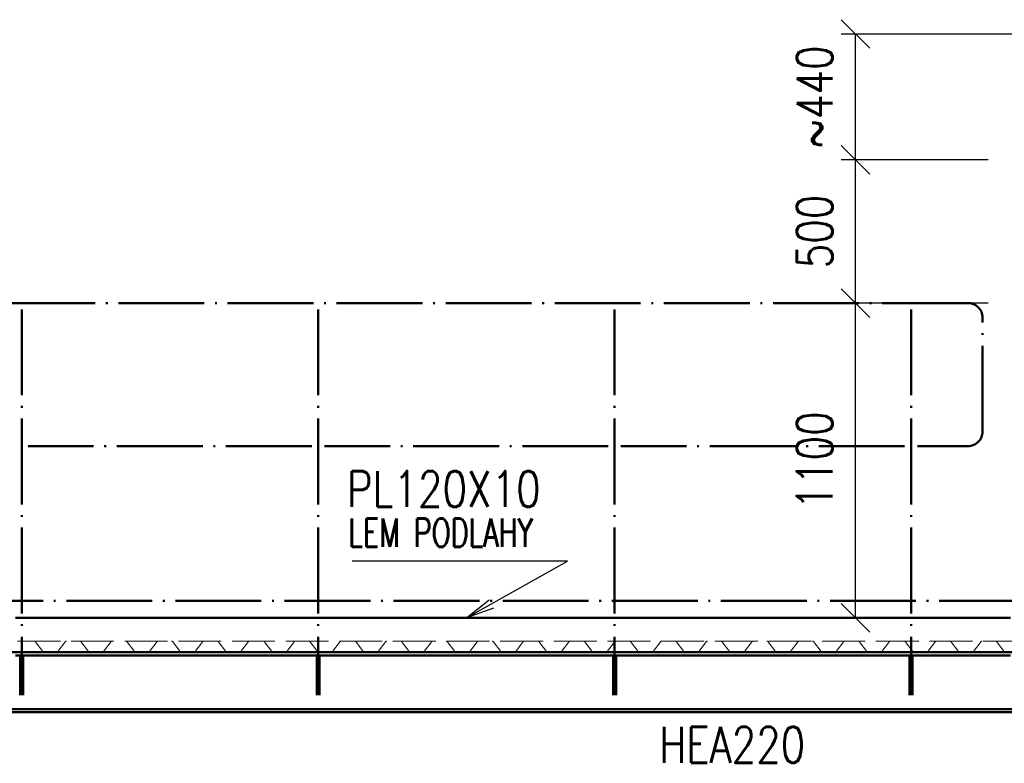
# Paper-space layout 'Layout1' of a CAD drawing. Extents: x -2 to 1243, y -36 to 596.
# Tile 90 of 132: x 821 to 890, y 451 to 503. Entities that reach past the tile are written whole.
import ezdxf

# ---------------------------------------------------------------- set-up
doc = ezdxf.new("R2010")
doc.units = 0
doc.linetypes.add('ACAD_ISO02W100', pattern=[15, 12, -3])
doc.linetypes.add('ACAD_ISO04W100', pattern=[30.5, 24, -3, 0.5, -3])
doc.layers.get('0').update_dxf_attribs({"linetype": 'CONTINUOUS'})
doc.layers.get('DEFPOINTS').update_dxf_attribs({"color": 132, "linetype": 'CONTINUOUS'})
for name, color, linetype, lineweight in [('SS_2.ET-HALA_TaO-VESTAVBA_A1÷B2-P.NOSNIK', 172, 'CONTINUOUS', 50), ('SS_2.ET-HALA_TaO-VESTAVBA_A1÷B2-PODLAHA', 9, 'CONTINUOUS', 5), ('SS_2.ET-HALA_TaO-VESTAVBA_A1÷B2-PODLAHA_LEM', 102, 'CONTINUOUS', 50), ('SS_2.ET-HALA_TaO-VESTAVBA_A1÷B2-ZABRADLI', 30, 'CONTINUOUS', 50), ('SS_KOTY', 3, 'CONTINUOUS', 25), ('SS_POPIS_PROFILU', 13, 'CONTINUOUS', 25)]:
    doc.layers.add(name, color=color, linetype=linetype, lineweight=lineweight)
doc.styles.add('ROMANS', font='romans.shx', dxfattribs={"width": 0.8})
doc.styles.add('romans.shx', font='romans.shx', dxfattribs={"height": 5})
doc.dimstyles.new('A-1_(2.5)_50AS', dxfattribs={"dimtxt": 2.5, "dimasz": 2, "dimexe": 1, "dimexo": 2, "dimgap": 0, "dimtad": 0, "dimdec": 1, "dimlfac": 50, "dimrnd": 1, "dimtxsty": 'ROMANS', "dimblk1": 'OBLIQUE', "dimblk2": 'OBLIQUE', "dimsah": 1, "dimcen": 2, "dimclrd": 256, "dimclre": 256, "dimclrt": 256, "dimadec": 1, "dimazin": 2, "dimtfac": 0.714286, "dimtdec": 1, "dimtmove": 0, "dimatfit": 3, "dimldrblk": 'OPEN', "dimfxl": 1, "dimtvp": 1.142857, "dimtfill": 1, "dimtolj": 1, "dimlwd": -1, "dimlwe": -1, "dimarcsym": 0})

# ---------------------------------------------------------------- blocks, each defined once
blk = doc.blocks.new('_Oblique')
at = {"color": 0, "linetype": 'ByBlock', "lineweight": -2}
blk.add_line((-0.5, -0.5), (0.5, 0.5), dxfattribs=at)
blk = doc.blocks.new('*D79')
at = {"layer": 'DEFPOINTS', "color": 0, "transparency": 16777216}
for p in [(879.66, 482.761), (890.937, 482.761, -19911.575), (891.382, 460.761, -19911)]:
    blk.add_point(p, dxfattribs=at)
at = {"layer": 'SS_KOTY', "transparency": 16777216}
for p, q in [((888.937, 482.761), (878.66, 482.761)), ((879.66, 460.761), (879.66, 482.761)), ((889.382, 460.761), (878.66, 460.761))]:
    blk.add_line(p, q, dxfattribs=at)
at = {"layer": 'SS_KOTY', "transparency": 16777216, "xscale": 2, "yscale": 2, "zscale": 2}
for p, rotation in [((879.66, 482.761), 90), ((879.66, 460.761), 270)]:
    blk.add_blockref('_Oblique', p, dxfattribs=dict(at, rotation=rotation))
at = {"layer": 'SS_KOTY', "transparency": 16777216, "insert": (876.803, 471.761), "char_height": 2.5, "attachment_point": 5, "rotation": 90, "style": 'ROMANS', "bg_fill": 3, "box_fill_scale": 1.1, "bg_fill_color": 256, "bg_fill_true_color": 13158600, "bg_fill_transparency": 0}
blk.add_mtext('\\A1;1100', dxfattribs=at)
blk = doc.blocks.new('_OPEN')
at = {"color": 0, "linetype": 'ByBlock'}
for p, q in [((-1, 0.167), (0, 0)), ((0, 0), (-1, -0.167)), ((0, 0), (-1, 0))]:
    blk.add_line(p, q, dxfattribs=at)
blk = doc.blocks.new('*D80')
at = {"layer": 'DEFPOINTS', "color": 0, "transparency": 16777216}
for p in [(879.66, 492.761), (890.937, 492.761, -19911.575), (890.937, 482.761, -19911.575)]:
    blk.add_point(p, dxfattribs=at)
at = {"layer": 'SS_KOTY', "transparency": 16777216}
for p, q in [((888.937, 492.761), (878.66, 492.761)), ((879.66, 482.761), (879.66, 492.761)), ((888.937, 482.761), (878.66, 482.761))]:
    blk.add_line(p, q, dxfattribs=at)
at = {"layer": 'SS_KOTY', "transparency": 16777216, "xscale": 2, "yscale": 2, "zscale": 2}
for p, rotation in [((879.66, 492.761), 90), ((879.66, 482.761), 270)]:
    blk.add_blockref('_Oblique', p, dxfattribs=dict(at, rotation=rotation))
at = {"layer": 'SS_KOTY', "transparency": 16777216, "insert": (876.803, 487.761), "char_height": 2.5, "attachment_point": 5, "rotation": 90, "style": 'ROMANS', "bg_fill": 3, "box_fill_scale": 1.1, "bg_fill_color": 256, "bg_fill_true_color": 13158600, "bg_fill_transparency": 0}
blk.add_mtext('\\A1;500', dxfattribs=at)
blk = doc.blocks.new('*D81')
at = {"layer": 'DEFPOINTS', "color": 0, "transparency": 16777216}
for p in [(879.66, 501.561), (900.424, 501.561, -19927.138), (890.937, 492.761, -19911.575)]:
    blk.add_point(p, dxfattribs=at)
at = {"layer": 'SS_KOTY', "transparency": 16777216}
for p, q in [((898.424, 501.561), (878.66, 501.561)), ((879.66, 492.761), (879.66, 501.561)), ((888.937, 492.761), (878.66, 492.761))]:
    blk.add_line(p, q, dxfattribs=at)
at = {"layer": 'SS_KOTY', "transparency": 16777216, "xscale": 2, "yscale": 2, "zscale": 2}
for p, rotation in [((879.66, 501.561), 90), ((879.66, 492.761), 270)]:
    blk.add_blockref('_Oblique', p, dxfattribs=dict(at, rotation=rotation))
at = {"layer": 'SS_KOTY', "transparency": 16777216, "insert": (876.803, 497.161), "char_height": 2.5, "attachment_point": 5, "rotation": 90, "style": 'ROMANS', "bg_fill": 3, "box_fill_scale": 1.1, "bg_fill_color": 256, "bg_fill_true_color": 13158600, "bg_fill_transparency": 0}
blk.add_mtext('\\A1;~440', dxfattribs=at)

psp = doc.layouts.get("Layout1")

# ---------------------------------------------------------------- linework, layer by layer
at = {"layer": 'SS_2.ET-HALA_TaO-VESTAVBA_A1÷B2-P.NOSNIK', "color": 7, "linetype": 'ACAD_ISO04W100', "ltscale": 0.25}
psp.add_line((928.7822, 458.3608), (815.1822, 458.3608), dxfattribs=at)
at = {"layer": 'SS_2.ET-HALA_TaO-VESTAVBA_A1÷B2-P.NOSNIK', "color": 3, "linetype": 'ACAD_ISO02W100', "ltscale": 0.25}
for p, q in [((821.2822, 458.1408), (820.9372, 458.1408)), ((821.8272, 458.1408), (821.4822, 458.1408)), ((842.0005, 458.1408), (841.6555, 458.1408)), ((842.5455, 458.1408), (842.2005, 458.1408)), ((862.7189, 458.1408), (862.3739, 458.1408)), ((863.2639, 458.1408), (862.9189, 458.1408)), ((883.4372, 458.1408), (883.0922, 458.1408)), ((883.9822, 458.1408), (883.6372, 458.1408))]:
    psp.add_line(p, q, dxfattribs=at)
at = {"layer": 'SS_2.ET-HALA_TaO-VESTAVBA_A1÷B2-P.NOSNIK', "color": 1, "linetype": 'Continuous', "ltscale": 0.25}
for p, q in [((841.6555, 458.1408), (821.8272, 458.1408)), ((862.3739, 458.1408), (842.5455, 458.1408)), ((883.0922, 458.1408), (863.2639, 458.1408)), ((890.4922, 458.1408), (883.9822, 458.1408)), ((891.3822, 454.3808), (817.5822, 454.3808)), ((817.5822, 454.1608), (891.3822, 454.1608))]:
    psp.add_line(p, q, dxfattribs=at)
at = {"layer": 'SS_2.ET-HALA_TaO-VESTAVBA_A1÷B2-PODLAHA', "color": 9, "linetype": 'ACAD_ISO02W100', "ltscale": 0.25}
for p, q in [((891.5822, 459.1408), (706.106, 459.1408)), ((822.3234, 459.1079), (822.8582, 458.4066)), ((823.9062, 458.4066), (824.441, 459.1079)), ((825.5234, 459.1079), (826.0582, 458.4066)), ((827.1062, 458.4066), (827.641, 459.1079)), ((828.7234, 459.1079), (829.2582, 458.4066)), ((830.3062, 458.4066), (830.841, 459.1079)), ((831.9234, 459.1079), (832.4582, 458.4066)), ((833.5062, 458.4066), (834.041, 459.1079)), ((835.1234, 459.1079), (835.6582, 458.4066)), ((836.7062, 458.4066), (837.241, 459.1079)), ((838.3234, 459.1079), (838.8582, 458.4066)), ((839.9062, 458.4066), (840.441, 459.1079)), ((842.0582, 458.4066), (841.5234, 459.1079)), ((843.1062, 458.4066), (843.641, 459.1079)), ((844.7234, 459.1079), (845.2582, 458.4066)), ((846.3062, 458.4066), (846.841, 459.1079)), ((847.9234, 459.1079), (848.4582, 458.4066)), ((849.5062, 458.4066), (850.041, 459.1079)), ((851.1234, 459.1079), (851.6582, 458.4066)), ((852.7062, 458.4066), (853.241, 459.1079)), ((854.3234, 459.1079), (854.8582, 458.4066)), ((855.9062, 458.4066), (856.441, 459.1079)), ((857.5234, 459.1079), (858.0582, 458.4066)), ((859.1062, 458.4066), (859.641, 459.1079)), ((860.7234, 459.1079), (861.2582, 458.4066)), ((862.841, 459.1079), (862.3062, 458.4066)), ((863.9234, 459.1079), (864.4582, 458.4066)), ((865.5062, 458.4066), (866.041, 459.1079)), ((867.1234, 459.1079), (867.6582, 458.4066)), ((868.7062, 458.4066), (869.241, 459.1079)), ((870.3234, 459.1079), (870.8582, 458.4066)), ((871.9062, 458.4066), (872.441, 459.1079)), ((873.5234, 459.1079), (874.0582, 458.4066)), ((875.1062, 458.4066), (875.641, 459.1079)), ((876.7234, 459.1079), (877.2582, 458.4066)), ((878.3062, 458.4066), (878.841, 459.1079)), ((879.9234, 459.1079), (880.4582, 458.4066)), ((881.5062, 458.4066), (882.041, 459.1079)), ((883.6582, 458.4066), (883.1234, 459.1079)), ((884.7062, 458.4066), (885.241, 459.1079)), ((886.3234, 459.1079), (886.8582, 458.4066)), ((887.9062, 458.4066), (888.441, 459.1079)), ((889.5234, 459.1079), (890.0582, 458.4066)), ((822.9061, 458.3823), (823.8584, 458.3823)), ((826.1061, 458.3823), (827.0584, 458.3823)), ((829.3061, 458.3823), (830.2584, 458.3823)), ((832.5061, 458.3823), (833.4584, 458.3823)), ((835.7061, 458.3823), (836.6584, 458.3823)), ((838.9061, 458.3823), (839.8584, 458.3823)), ((842.1061, 458.3823), (843.0584, 458.3823)), ((845.3061, 458.3823), (846.2584, 458.3823)), ((848.5061, 458.3823), (849.4584, 458.3823)), ((851.7061, 458.3823), (852.6584, 458.3823)), ((854.9061, 458.3823), (855.8584, 458.3823)), ((858.1061, 458.3823), (859.0584, 458.3823)), ((861.3061, 458.3823), (862.2584, 458.3823)), ((864.5061, 458.3823), (865.4584, 458.3823)), ((867.7061, 458.3823), (868.6584, 458.3823)), ((870.9061, 458.3823), (871.8584, 458.3823)), ((874.1061, 458.3823), (875.0584, 458.3823)), ((877.3061, 458.3823), (878.2584, 458.3823)), ((880.5061, 458.3823), (881.4584, 458.3823)), ((883.7061, 458.3823), (884.6584, 458.3823)), ((886.9061, 458.3823), (887.8584, 458.3823))]:
    psp.add_line(p, q, dxfattribs=at)
at = {"layer": 'SS_2.ET-HALA_TaO-VESTAVBA_A1÷B2-PODLAHA', "color": 9, "linetype": 'ACAD_ISO02W100', "ltscale": 0.25, "extrusion": (6.85434e-13, -5.88936e-13, -1)}
for centre, end in [((-821.3061, 459.0601), 89.965727), ((-824.5061, 459.0601), 89.965727), ((-830.9061, 459.0601), 89.965727), ((-834.1061, 459.0601), 89.965727), ((-840.5061, 459.0601), 89.965744), ((-846.9061, 459.0601), 89.965742), ((-850.1061, 459.0601), 89.965727), ((-853.3061, 459.0601), 89.965742), ((-862.9061, 459.0601), 89.965701), ((-869.3061, 459.0601), 89.965701), ((-872.5061, 459.0601), 89.965693), ((-875.7061, 459.0601), 89.965701), ((-882.1061, 459.0601), 89.965701), ((-885.3061, 459.0601), 89.965693)]:
    psp.add_arc(centre, 0.0807, 36.345331, end, dxfattribs=at)
at = {"layer": 'SS_2.ET-HALA_TaO-VESTAVBA_A1÷B2-PODLAHA', "color": 9, "linetype": 'ACAD_ISO02W100', "ltscale": 0.25, "extrusion": (-1.40633e-12, 2.63745e-12, -1)}
for centre, end in [((-822.2569, 459.0573), 142.67257), ((-828.6569, 459.0573), 142.672577), ((-838.2569, 459.0573), 142.672573), ((-847.8569, 459.0573), 142.672578), ((-883.0569, 459.0573), 142.672578)]:
    psp.add_arc(centre, 0.0836, 91.014624, end, dxfattribs=at)
at = {"layer": 'SS_2.ET-HALA_TaO-VESTAVBA_A1÷B2-PODLAHA', "color": 9, "linetype": 'ACAD_ISO02W100', "ltscale": 0.25, "extrusion": (-2.13978e-12, 9.08784e-13, -1)}
for centre, end in [((-825.4569, 459.0573, 0), 142.672573), ((-831.8569, 459.0573, 0), 142.672567), ((-841.4569, 459.0573, 0), 142.672573), ((-857.4569, 459.0573, 0), 142.672599), ((-867.0569, 459.0573, 0), 142.672573), ((-879.8569, 459.0573, 0), 142.67257), ((-886.2569, 459.0573, 0), 142.672599)]:
    psp.add_arc(centre, 0.0836, 91.014624, end, dxfattribs=at)
at = {"layer": 'SS_2.ET-HALA_TaO-VESTAVBA_A1÷B2-PODLAHA', "color": 9, "linetype": 'ACAD_ISO02W100', "ltscale": 0.25, "extrusion": (1.37087e-12, -1.17793e-12, -1)}
psp.add_arc((-827.7061, 459.0601), 0.0807, 36.345331, 89.965727, dxfattribs=at)
at = {"layer": 'SS_2.ET-HALA_TaO-VESTAVBA_A1÷B2-PODLAHA', "color": 9, "linetype": 'ACAD_ISO02W100', "ltscale": 0.25, "extrusion": (-1.77305e-12, 1.77311e-12, -1)}
for centre, end in [((-835.0569, 459.0573), 142.672573), ((-844.6569, 459.0573), 142.672578), ((-851.0569, 459.0573), 142.672578), ((-854.2569, 459.0573), 142.672613), ((-860.6569, 459.0573), 142.672599), ((-863.8569, 459.0573), 142.672571), ((-870.2569, 459.0573), 142.672578), ((-873.4569, 459.0573), 142.672599), ((-876.6569, 459.0573), 142.672578), ((-889.4569, 459.0573), 142.672571)]:
    psp.add_arc(centre, 0.0836, 91.014624, end, dxfattribs=at)
at = {"layer": 'SS_2.ET-HALA_TaO-VESTAVBA_A1÷B2-PODLAHA', "color": 9, "linetype": 'ACAD_ISO02W100', "ltscale": 0.25, "extrusion": (-7.4988e-33, 6.12323e-17, -1)}
for centre, end in [((-837.3061, 459.0601), 89.965727), ((-856.5061, 459.0601), 89.965727), ((-859.7061, 459.0601), 89.965693), ((-878.9061, 459.0601), 89.965693), ((-888.5061, 459.0601), 89.965701)]:
    psp.add_arc(centre, 0.0807, 36.345331, end, dxfattribs=at)
at = {"layer": 'SS_2.ET-HALA_TaO-VESTAVBA_A1÷B2-PODLAHA', "color": 9, "linetype": 'ACAD_ISO02W100', "ltscale": 0.25, "extrusion": (-6.85434e-13, 5.89059e-13, -1)}
for centre, end in [((-843.7061, 459.0601), 89.965727), ((-866.1061, 459.0601), 89.965692)]:
    psp.add_arc(centre, 0.0807, 36.345331, end, dxfattribs=at)
at = {"layer": 'SS_2.ET-HALA_TaO-VESTAVBA_A1÷B2-PODLAHA', "color": 9, "linetype": 'ACAD_ISO02W100', "ltscale": 0.25}
for centre, radius, start, end in [((822.9061, 458.4415), 0.0593, 216.181339, 269.999986), ((823.8571, 458.444), 0.0617, 271.146055, 322.672567), ((826.1061, 458.4415), 0.0593, 216.181339, 269.999986), ((827.0571, 458.444), 0.0617, 271.146055, 322.672575), ((829.3071, 458.4436), 0.0613, 217.163697, 269.017648), ((830.2571, 458.444), 0.0617, 271.146055, 322.672575), ((832.5061, 458.4415), 0.0593, 216.181339, 269.999986), ((833.4571, 458.444), 0.0617, 271.146055, 322.672575), ((835.7061, 458.4415), 0.0593, 216.181339, 269.999986), ((836.6571, 458.444), 0.0617, 271.146055, 322.672567), ((838.9061, 458.4415), 0.0593, 216.181339, 269.999986), ((839.8571, 458.444), 0.0617, 271.146055, 322.672567), ((842.1071, 458.4436), 0.0613, 217.163697, 269.017648), ((843.0571, 458.444), 0.0617, 271.146055, 322.672585), ((845.3061, 458.4415), 0.0593, 216.181339, 270), ((846.2571, 458.444), 0.0617, 271.146055, 322.672573), ((848.5061, 458.4415), 0.0593, 216.181339, 270), ((849.4571, 458.444), 0.0617, 271.146055, 322.672573), ((851.7061, 458.4415), 0.0593, 216.181339, 270), ((852.6571, 458.444), 0.0617, 271.146055, 322.672585), ((854.9071, 458.4436), 0.0613, 217.163697, 269.017648), ((855.8571, 458.444), 0.0617, 271.146055, 322.672573), ((858.1061, 458.4415), 0.0593, 216.181339, 269.999977), ((859.0571, 458.444), 0.0617, 271.146055, 322.672599), ((861.3061, 458.4415), 0.0593, 216.181339, 269.999979), ((862.2571, 458.444), 0.0617, 271.146055, 322.672599), ((864.5061, 458.4415), 0.0593, 216.181339, 269.999979), ((865.4571, 458.444), 0.0617, 271.146055, 322.672599), ((867.7071, 458.4436), 0.0613, 217.163697, 269.017648), ((868.6571, 458.444), 0.0617, 271.146055, 322.672599), ((870.9061, 458.4415), 0.0593, 216.181339, 269.999979), ((871.8571, 458.444), 0.0617, 271.146055, 322.672599), ((874.1061, 458.4415), 0.0593, 216.181339, 269.999979), ((875.0571, 458.444), 0.0617, 271.146055, 322.672599), ((877.3061, 458.4415), 0.0593, 216.181339, 269.999979), ((878.2571, 458.444), 0.0617, 271.146055, 322.672599), ((880.5071, 458.4436), 0.0613, 217.163697, 269.017648), ((881.4571, 458.444), 0.0617, 271.146055, 322.672599), ((883.7061, 458.4415), 0.0593, 216.181339, 269.999979), ((884.6571, 458.444), 0.0617, 271.146055, 322.672599), ((886.9061, 458.4415), 0.0593, 216.181339, 269.999979), ((887.8571, 458.444), 0.0617, 271.146055, 322.672599)]:
    psp.add_arc(centre, radius, start, end, dxfattribs=at)
at = {"layer": 'SS_2.ET-HALA_TaO-VESTAVBA_A1÷B2-PODLAHA_LEM', "color": 3, "linetype": 'ACAD_ISO02W100', "ltscale": 0.25}
for p, q in [((820.9372, 460.7608), (821.8272, 460.7608)), ((841.6555, 460.7608), (842.5455, 460.7608)), ((862.3739, 460.7608), (863.2639, 460.7608)), ((821.8272, 458.3608), (820.9372, 458.3608)), ((842.5455, 458.3608), (841.6555, 458.3608)), ((863.2639, 458.3608), (862.3739, 458.3608)), ((883.9822, 458.3608), (883.0922, 458.3608))]:
    psp.add_line(p, q, dxfattribs=at)
at = {"layer": 'SS_2.ET-HALA_TaO-VESTAVBA_A1÷B2-PODLAHA_LEM', "color": 1, "linetype": 'Continuous', "ltscale": 0.25}
for p, q in [((821.8272, 460.7608), (841.6555, 460.7608)), ((842.5455, 460.7608), (862.3739, 460.7608)), ((841.6555, 458.3608), (821.8272, 458.3608)), ((862.3739, 458.3608), (842.5455, 458.3608)), ((883.0922, 458.3608), (863.2639, 458.3608)), ((890.4922, 458.3608), (883.9822, 458.3608))]:
    psp.add_line(p, q, dxfattribs=at)
at = {"layer": 'SS_2.ET-HALA_TaO-VESTAVBA_A1÷B2-PODLAHA_LEM', "color": 7, "linetype": 'ACAD_ISO04W100', "ltscale": 0.25}
psp.add_line((891.3822, 458.3608), (815.1822, 458.3608), dxfattribs=at)
at = {"layer": 'SS_2.ET-HALA_TaO-VESTAVBA_A1÷B2-ZABRADLI', "color": 7, "linetype": 'ACAD_ISO04W100', "ltscale": 0.25}
for p, q in [((821.3822, 482.3158), (821.3822, 455.3608)), ((842.1005, 482.3158), (842.1005, 455.3608)), ((862.8189, 482.3158), (862.8189, 455.3608)), ((841.6555, 472.7608), (821.8272, 472.7608)), ((862.3739, 472.7608), (842.5456, 472.7608))]:
    psp.add_line(p, q, dxfattribs=at)
at = {"layer": 'SS_2.ET-HALA_TaO-VESTAVBA_A1÷B2-ZABRADLI', "color": 3, "linetype": 'ACAD_ISO02W100', "ltscale": 0.25}
for p, q in [((821.4822, 458.1408), (821.2822, 458.1408)), ((821.2822, 458.1408), (821.2822, 455.3608)), ((821.4822, 455.3608), (821.4822, 458.1408)), ((842.2005, 458.1408), (842.0005, 458.1408)), ((842.0005, 458.1408), (842.0005, 455.3608)), ((842.2005, 455.3608), (842.2005, 458.1408)), ((862.9189, 458.1408), (862.7189, 458.1408)), ((862.7189, 458.1408), (862.7189, 455.3608)), ((862.9189, 455.3608), (862.9189, 458.1408)), ((883.6372, 458.1408), (883.4372, 458.1408)), ((883.4372, 458.1408), (883.4372, 455.3608)), ((883.6372, 455.3608), (883.6372, 458.1408)), ((821.2822, 457.5408), (821.4822, 457.5408)), ((842.0005, 457.5408), (842.2005, 457.5408)), ((862.7189, 457.5408), (862.9189, 457.5408)), ((883.4372, 457.5408), (883.6372, 457.5408))]:
    psp.add_line(p, q, dxfattribs=at)
at = {"layer": 'SS_POPIS_PROFILU', "color": 0, "linetype": 'ByBlock'}
for p, q in [((852.4597, 460.7608), (854.0428, 462.0277)), ((852.4597, 460.7608), (854.2054, 461.7367)), ((854.3681, 461.4458), (852.4597, 460.7608))]:
    psp.add_line(p, q, dxfattribs=at)
at = {"layer": 'SS_POPIS_PROFILU', "color": 13}
psp.add_lwpolyline([(852.4597, 460.7608), (859.5321, 464.7145), (844.4845, 464.7145)], dxfattribs=at)

# ---------------------------------------------------------------- texts
at = {"layer": 'SS_POPIS_PROFILU', "color": 13, "style": 'romans.shx'}
for s, height, width, p in [('PL120X10', 2.5, 0.8, (844.1073, 468.5145)), ('LEM PODLAHY', 2, 0.7, (844.2205, 465.7145)), ('HEA220', 2.5, 0.8, (865.9434, 450.6398))]:
    psp.add_text(s, height=height, dxfattribs=dict(at, width=width)).set_placement(p)

# ---------------------------------------------------------------- dimensions: what is measured, and where the dimension line sits
at = {"layer": 'SS_KOTY'}
dim = psp.add_linear_dim(base=(879.6599, 482.7608), p1=(891.3822, 460.7608, -19911), p2=(890.9372, 482.7608, -19911.575), angle=90, dimstyle='A-1_(2.5)_50AS', dxfattribs=at)
dim.commit()
dim.dimension.update_dxf_attribs({"geometry": '*D79', "text_midpoint": (876.8028, 471.7608)})

# ---------------------------------------------------------------- next in the draw order: linework, layer by layer
at = {"layer": 'SS_2.ET-HALA_TaO-VESTAVBA_A1÷B2-PODLAHA_LEM', "color": 1, "linetype": 'Continuous', "ltscale": 0.25}
for p, q in [((863.2639, 460.7608), (883.0922, 460.7608)), ((883.9822, 460.7608), (890.4922, 460.7608))]:
    psp.add_line(p, q, dxfattribs=at)
at = {"layer": 'SS_2.ET-HALA_TaO-VESTAVBA_A1÷B2-PODLAHA_LEM', "color": 3, "linetype": 'ACAD_ISO02W100', "ltscale": 0.25}
psp.add_line((883.0922, 460.7608), (883.9822, 460.7608), dxfattribs=at)
at = {"layer": 'SS_2.ET-HALA_TaO-VESTAVBA_A1÷B2-ZABRADLI', "color": 7, "linetype": 'ACAD_ISO04W100', "ltscale": 0.25}
for p, q in [((883.0922, 472.7608), (863.2639, 472.7608)), ((883.9822, 472.7608), (887.5172, 472.7608)), ((891.5022, 461.9608), (815.2822, 461.9608))]:
    psp.add_line(p, q, dxfattribs=at)
psp.add_arc((887.5172, 473.7808), 1.02, 270, 360, dxfattribs=at)

# ---------------------------------------------------------------- next in the draw order: dimensions: what is measured, and where the dimension line sits
at = {"layer": 'SS_KOTY'}
dim = psp.add_linear_dim(base=(879.6599, 492.7608), p1=(890.9372, 482.7608, -19911.575), p2=(890.9372, 492.7608, -19911.575), angle=90, dimstyle='A-1_(2.5)_50AS', override={"dimtmove": 1}, dxfattribs=at)
dim.commit()
dim.dimension.update_dxf_attribs({"geometry": '*D80', "text_midpoint": (876.8028, 487.7608)})

# ---------------------------------------------------------------- next in the draw order: linework, layer by layer
at = {"layer": 'SS_2.ET-HALA_TaO-VESTAVBA_A1÷B2-ZABRADLI', "color": 7, "linetype": 'ACAD_ISO04W100', "ltscale": 0.25}
for p, q in [((887.5172, 482.7608), (817.4022, 482.7608)), ((883.5372, 482.3158), (883.5372, 455.3608)), ((888.5372, 473.7808), (888.5372, 481.7408))]:
    psp.add_line(p, q, dxfattribs=at)
psp.add_arc((887.5172, 481.7408), 1.02, 0, 90, dxfattribs=at)

# ---------------------------------------------------------------- next in the draw order: dimensions: what is measured, and where the dimension line sits
at = {"layer": 'SS_KOTY'}
dim = psp.add_linear_dim(base=(879.6599, 501.5608), p1=(890.9372, 492.7608, -19911.575), p2=(900.4242, 501.5608, -19927.1377), angle=90, text='~<>', dimstyle='A-1_(2.5)_50AS', override={"dimtmove": 1}, dxfattribs=at)
dim.commit()
dim.dimension.update_dxf_attribs({"geometry": '*D81', "text_midpoint": (876.8028, 497.1608)})

doc.saveas('drawing.dxf')
